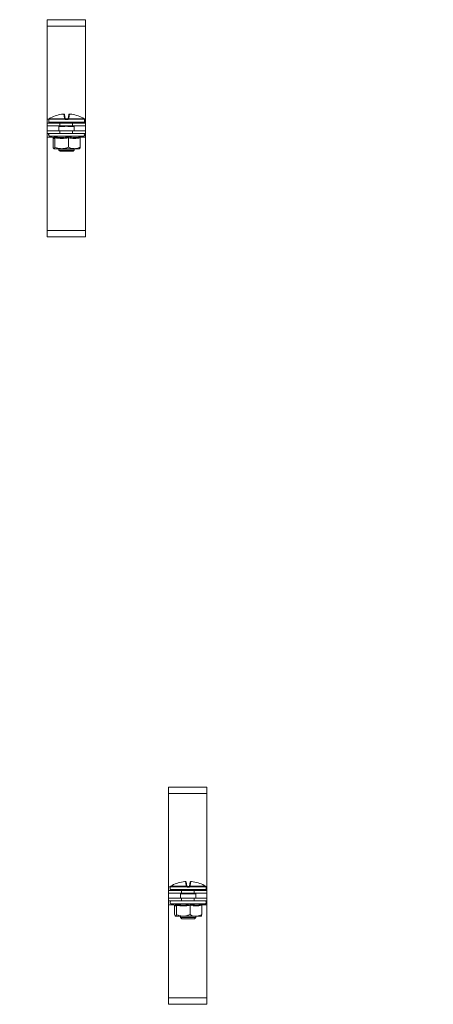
# Model space of a CAD drawing. Header units: millimetres. Extents: x -29 to 997, y -1224 to 295.
# Tile 3 of 10: x 203 to 365, y -851 to -465. Entities that reach past the tile are written whole.
import ezdxf

# ---------------------------------------------------------------- set-up
doc = ezdxf.new("R2010")
doc.units = ezdxf.units.MM
doc.styles.add('SLDTEXTSTYLE0', font='TXT', dxfattribs={"width": 0.7, "bigfont": 'bigfont'})

msp = doc.modelspace()

# ---------------------------------------------------------------- linework, layer by layer
at = {"color": 7, "linetype": 'Continuous', "lineweight": 15}
for p, q in [((228.55, -465.45), (213.55, -465.45)), ((213.55, -467.95), (213.55, -465.45)), ((228.55, -467.95), (228.55, -465.45)), ((228.55, -467.95), (213.55, -467.95)), ((213.55, -504.45), (213.55, -467.95)), ((228.55, -504.45), (228.55, -467.95)), ((213.55, -505.95), (213.55, -504.45)), ((214.23, -504.54), (214.23, -505.54)), ((214.26, -504.4), (214.26, -504.4)), ((220.6, -504.43), (214.26, -504.43)), ((214.38, -504.21), (214.38, -504.22)), ((214.38, -504.22), (220.61, -504.22)), ((220.43, -503.91), (220.17, -502.4)), ((220.43, -502.6), (220.69, -504.08)), ((221.53, -504.54), (220.93, -504.54)), ((220.94, -504.29), (221.52, -504.29)), ((221.77, -504.08), (222.03, -502.6)), ((221.84, -504.22), (228.08, -504.22)), ((228.2, -504.43), (221.85, -504.43)), ((222.29, -502.4), (222.03, -503.91)), ((228.08, -504.22), (228.08, -504.21)), ((228.2, -504.4), (228.2, -504.43)), ((228.23, -505.54), (228.23, -504.54)), ((228.55, -505.95), (228.55, -504.45)), ((213.55, -506.95), (213.55, -505.95)), ((213.55, -505.95), (218.55, -505.95)), ((218.55, -506.95), (213.55, -506.95)), ((213.55, -506.95), (213.55, -508.95)), ((214.48, -505.79), (227.98, -505.79)), ((218.18, -506.99), (218.18, -506.99)), ((218.23, -507.14), (218.23, -508.95)), ((218.27, -505.79), (218.27, -505.95)), ((220.19, -507.24), (218.41, -507.24)), ((219.42, -506.99), (218.53, -506.99)), ((218.55, -505.95), (218.55, -506.95)), ((223.55, -505.95), (218.55, -505.95)), ((223.55, -506.95), (218.55, -506.95)), ((219.62, -506.99), (219.42, -506.99)), ((224.04, -507.24), (222.27, -507.24)), ((223.93, -506.99), (223.04, -506.99)), ((223.55, -506.95), (223.55, -505.95)), ((223.55, -505.95), (228.55, -505.95)), ((228.55, -506.95), (223.55, -506.95)), ((224.19, -505.79), (224.19, -505.95)), ((224.23, -508.95), (224.23, -507.14)), ((228.55, -505.95), (228.55, -506.95)), ((228.55, -506.95), (228.55, -508.95)), ((213.55, -509.95), (213.55, -508.95)), ((213.55, -508.95), (218.55, -508.95)), ((218.55, -509.95), (213.55, -509.95)), ((213.55, -511.45), (213.55, -509.95)), ((213.55, -547.95), (213.55, -511.45)), ((214.5, -511.05), (215.95, -511.58)), ((215.9, -511.56), (215.91, -511.67)), ((215.91, -511.67), (215.91, -515.35)), ((215.94, -511.57), (215.95, -511.57)), ((216.62, -511.67), (216.62, -515.35)), ((218.55, -508.95), (218.55, -509.95)), ((223.55, -508.95), (218.55, -508.95)), ((223.55, -509.95), (218.55, -509.95)), ((221.93, -511.67), (221.93, -515.35)), ((223.55, -509.95), (223.55, -508.95)), ((223.55, -508.95), (228.55, -508.95)), ((228.55, -509.95), (223.55, -509.95)), ((226.54, -511.67), (226.54, -515.35)), ((226.56, -511.56), (227.96, -511.05)), ((228.55, -508.95), (228.55, -509.95)), ((228.55, -511.45), (228.55, -509.95)), ((228.55, -547.95), (228.55, -511.45)), ((219.28, -515.95), (216.27, -515.95)), ((218.23, -515.95), (218.23, -516.49)), ((218.23, -516.49), (218.73, -516.99)), ((218.23, -516.49), (224.23, -516.49)), ((219.28, -515.95), (224.24, -515.95)), ((223.73, -516.99), (224.23, -516.49)), ((224.23, -516.49), (224.23, -515.95)), ((224.24, -515.95), (226.23, -515.95)), ((223.73, -516.99), (218.73, -516.99)), ((228.55, -547.95), (213.55, -547.95)), ((213.55, -550.45), (213.55, -547.95)), ((228.55, -550.45), (213.55, -550.45)), ((228.55, -550.45), (228.55, -547.95)), ((276.13, -765.93), (261.13, -765.93)), ((261.13, -768.43), (261.13, -765.93)), ((276.13, -768.43), (276.13, -765.93)), ((276.13, -768.43), (261.13, -768.43)), ((261.13, -804.93), (261.13, -768.43)), ((276.13, -804.93), (276.13, -768.43)), ((261.13, -806.43), (261.13, -804.93)), ((261.81, -805.02), (261.81, -806.02)), ((261.84, -804.87), (261.83, -804.88)), ((268.18, -804.91), (261.83, -804.91)), ((261.95, -804.69), (268.19, -804.69)), ((261.96, -804.69), (261.95, -804.69)), ((268.01, -804.38), (267.74, -802.87)), ((268.01, -803.08), (268.27, -804.56)), ((269.11, -805.02), (268.5, -805.02)), ((268.52, -804.77), (269.1, -804.77)), ((269.34, -804.56), (269.6, -803.08)), ((269.42, -804.69), (275.66, -804.69)), ((275.78, -804.91), (269.43, -804.91)), ((269.87, -802.87), (269.6, -804.38)), ((275.66, -804.69), (275.65, -804.69)), ((275.78, -804.88), (275.78, -804.91)), ((275.81, -806.02), (275.81, -805.02)), ((276.13, -806.43), (276.13, -804.93)), ((261.13, -807.43), (261.13, -806.43)), ((261.13, -806.43), (266.13, -806.43)), ((266.13, -807.43), (261.13, -807.43)), ((261.13, -807.43), (261.13, -809.43)), ((261.13, -810.43), (261.13, -809.43)), ((261.13, -809.43), (266.13, -809.43)), ((275.56, -806.27), (262.06, -806.27)), ((265.81, -807.62), (265.81, -809.43)), ((265.85, -806.27), (265.85, -806.43)), ((267.77, -807.72), (265.99, -807.72)), ((267, -807.47), (266.11, -807.47)), ((266.13, -806.43), (266.13, -807.43)), ((271.13, -806.43), (266.13, -806.43)), ((271.13, -807.43), (266.13, -807.43)), ((266.13, -809.43), (266.13, -810.43)), ((271.13, -809.43), (266.13, -809.43)), ((267.2, -807.47), (267, -807.47)), ((271.62, -807.72), (269.84, -807.72)), ((271.51, -807.47), (270.62, -807.47)), ((271.13, -807.43), (271.13, -806.43)), ((271.13, -806.43), (276.13, -806.43)), ((276.13, -807.43), (271.13, -807.43)), ((271.13, -810.43), (271.13, -809.43)), ((271.13, -809.43), (276.13, -809.43)), ((271.76, -806.27), (271.76, -806.43)), ((271.81, -809.43), (271.81, -807.62)), ((276.13, -806.43), (276.13, -807.43)), ((276.13, -807.43), (276.13, -809.43)), ((276.13, -809.43), (276.13, -810.43)), ((266.13, -810.43), (261.13, -810.43)), ((261.13, -811.93), (261.13, -810.43)), ((261.13, -848.43), (261.13, -811.93)), ((262.08, -811.53), (263.52, -812.06)), ((263.47, -812.04), (263.49, -812.15)), ((263.49, -812.15), (263.49, -815.83)), ((264.2, -812.15), (264.2, -815.83)), ((271.13, -810.43), (266.13, -810.43)), ((269.51, -812.15), (269.51, -815.83)), ((276.13, -810.43), (271.13, -810.43)), ((274.12, -812.15), (274.12, -815.83)), ((274.14, -812.04), (275.53, -811.53)), ((276.13, -811.93), (276.13, -810.43)), ((276.13, -848.43), (276.13, -811.93)), ((266.85, -816.43), (263.84, -816.43)), ((265.81, -816.43), (265.81, -816.97)), ((265.81, -816.97), (266.31, -817.47)), ((265.81, -816.97), (271.81, -816.97)), ((266.85, -816.43), (271.82, -816.43)), ((271.31, -817.47), (271.81, -816.97)), ((271.81, -816.97), (271.81, -816.43)), ((271.82, -816.43), (273.81, -816.43)), ((271.31, -817.47), (266.31, -817.47)), ((276.13, -848.43), (261.13, -848.43)), ((261.13, -850.93), (261.13, -848.43)), ((276.13, -850.93), (261.13, -850.93)), ((276.13, -850.93), (276.13, -848.43))]:
    msp.add_line(p, q, dxfattribs=at)
at = {"color": 8, "linetype": 'Continuous', "lineweight": 15}
for p, q in [((214.24, -504.45), (213.55, -504.45)), ((214.24, -504.54), (214.23, -504.54)), ((214.26, -504.43), (214.26, -504.4)), ((228.55, -504.45), (228.21, -504.45)), ((228.23, -504.54), (228.22, -504.54)), ((214.23, -505.54), (228.23, -505.54)), ((218.45, -507), (218.31, -507.03)), ((218.53, -506.95), (218.53, -506.99)), ((219.42, -506.95), (219.42, -506.99)), ((223.04, -506.95), (223.04, -506.99)), ((223.93, -506.95), (223.93, -506.99)), ((215.6, -511.45), (213.55, -511.45)), ((218.6, -511.05), (214.5, -511.05)), ((227.96, -511.05), (218.6, -511.05)), ((228.55, -511.45), (226.86, -511.45)), ((261.82, -804.93), (261.13, -804.93)), ((261.81, -805.02), (261.81, -805.02)), ((261.83, -804.91), (261.83, -804.88)), ((276.13, -804.93), (275.79, -804.93)), ((275.81, -805.02), (275.8, -805.02)), ((261.81, -806.02), (275.81, -806.02)), ((266.03, -807.48), (265.89, -807.51)), ((266.11, -807.43), (266.11, -807.47)), ((267, -807.43), (267, -807.47)), ((270.62, -807.43), (270.62, -807.47)), ((271.51, -807.43), (271.51, -807.47)), ((263.18, -811.93), (261.13, -811.93)), ((266.18, -811.53), (262.08, -811.53)), ((275.53, -811.53), (266.18, -811.53)), ((276.13, -811.93), (274.43, -811.93))]:
    msp.add_line(p, q, dxfattribs=at)
at = {"color": 8, "linetype": 'Continuous', "lineweight": 15, "flags": 128}
for points in [[(214.24, -504.54), (214.24, -504.49), (214.25, -504.45)], [(228.21, -504.46), (228.22, -504.49), (228.22, -504.54)], [(261.81, -805.02), (261.82, -804.97), (261.83, -804.92)], [(275.79, -804.93), (275.79, -804.97), (275.8, -805.02)]]:
    msp.add_lwpolyline(points, dxfattribs=at)
at = {"color": 7, "linetype": 'Continuous', "lineweight": 15}
for centre, radius, start, end in [((214.48, -504.54), 0.25, 155.8134, 180), ((214.51, -504.43), 0.25, 119.5448, 173.6267), ((214.51, -504.43), 0.25, 121.4361, 180.0408), ((221.22, -515.67), 13.34, 95.6166, 118.1057), ((220.19, -502.65), 0.249, 10.1256, 94.8135), ((220.47, -504.14), 0.233, 13.4875, 98.5562), ((222.29, -504.41), 1.69, 173.4928, 180.7494), ((221.41, -504.99), 0.978, 129.6677, 145.2136), ((220.68, -504.37), 0.172, 54.2052, 113.0531), ((222.39, -504.48), 1.46, 172.6321, 182.4439), ((220.07, -504.48), 1.46, 357.5561, 7.3679), ((221.78, -504.37), 0.172, 66.9469, 125.7948), ((221.05, -504.99), 0.978, 34.7864, 50.3323), ((221.99, -504.14), 0.233, 81.4438, 166.5125), ((220.16, -504.41), 1.69, 359.2506, 6.5072), ((222.27, -502.65), 0.249, 85.1865, 169.8744), ((221.24, -515.67), 13.34, 61.8943, 84.3834), ((227.95, -504.43), 0.25, 6.3733, 60.4552), ((227.95, -504.43), 0.25, 359.9592, 58.5639), ((227.98, -504.54), 0.25, 0, 25.4218), ((214.48, -505.54), 0.25, 180, 270), ((217.57, -506.04), 0.25, 20, 90), ((218.16, -507.24), 0.255, 359.4837, 53.1431), ((218.53, -506.49), 0.5, 248.2779, 270), ((219.7, -507.22), 0.492, 358.0268, 22.6031), ((222.76, -507.22), 0.492, 157.3969, 181.9732), ((223.93, -506.49), 0.5, 270, 291.7221), ((224.3, -507.24), 0.255, 126.8569, 180.5163), ((224.89, -506.04), 0.25, 90, 160), ((227.98, -505.54), 0.25, 270, 0), ((214.7, -510.52), 0.567, 90, 250), ((227.76, -510.52), 0.567, 290, 90), ((262.06, -805.02), 0.25, 155.8256, 180), ((262.08, -804.91), 0.25, 119.5448, 173.6267), ((262.08, -804.91), 0.25, 121.4361, 180.0408), ((268.8, -816.15), 13.34, 95.6166, 118.1057), ((267.76, -803.12), 0.249, 10.1256, 94.8135), ((268.04, -804.61), 0.233, 13.4875, 98.5562), ((269.87, -804.88), 1.69, 173.4928, 180.7494), ((268.98, -805.46), 0.978, 129.6677, 145.2136), ((268.26, -804.85), 0.172, 54.2052, 113.0531), ((269.97, -804.95), 1.46, 172.6321, 182.4439), ((267.65, -804.95), 1.46, 357.5561, 7.3679), ((269.35, -804.85), 0.172, 66.9469, 125.7948), ((268.63, -805.46), 0.978, 34.7864, 50.3323), ((269.57, -804.61), 0.233, 81.4438, 166.5125), ((267.74, -804.88), 1.69, 359.2506, 6.5072), ((269.85, -803.12), 0.249, 85.1865, 169.8744), ((268.82, -816.15), 13.34, 61.8943, 84.3834), ((275.53, -804.91), 0.25, 6.3733, 60.4552), ((275.53, -804.91), 0.25, 359.9592, 58.5639), ((275.56, -805.02), 0.25, 0, 25.4195), ((262.06, -806.02), 0.25, 180, 270), ((265.14, -806.52), 0.25, 20, 90), ((265.74, -807.71), 0.255, 359.4837, 53.1431), ((266.11, -806.97), 0.5, 248.2779, 270), ((267.28, -807.7), 0.492, 358.0268, 22.6031), ((270.33, -807.7), 0.492, 157.3969, 181.9732), ((271.51, -806.97), 0.5, 270, 291.7221), ((271.88, -807.71), 0.255, 126.8569, 180.5163), ((272.47, -806.52), 0.25, 90, 160), ((275.56, -806.02), 0.25, 270, 0), ((262.27, -811), 0.567, 90, 250), ((275.34, -811), 0.567, 290, 90)]:
    msp.add_arc(centre, radius, start, end, dxfattribs=at)
at = {"color": 8, "linetype": 'Continuous', "lineweight": 15}
for centre, radius, start, end in [((218.55, -506.63), 0.47, 224.3428, 240.1833), ((218.98, -506.45), 1.31, 333.6544, 337.4682), ((223.48, -506.45), 1.31, 202.5318, 206.3456), ((223.91, -506.63), 0.47, 299.8167, 315.6572), ((266.12, -807.1), 0.47, 224.0705, 240.1843), ((266.56, -806.93), 1.31, 333.6544, 337.4682), ((271.05, -806.93), 1.31, 202.5318, 206.3456), ((271.49, -807.1), 0.47, 299.8167, 315.6572)]:
    msp.add_arc(centre, radius, start, end, dxfattribs=at)
at = {"color": 7, "linetype": 'Continuous', "lineweight": 15}
for centre, major_axis, start_param, end_param in [((218.37, -506.04), (0.564, -0.091), 1.757057, 3.210607), ((224.09, -506.04), (0.564, 0.091), 6.214171, 7.667721), ((265.94, -806.52), (0.564, -0.091), 1.757057, 3.210607), ((271.67, -806.52), (0.564, 0.091), 6.214171, 7.667721)]:
    msp.add_ellipse(centre, major_axis=major_axis, ratio=0.124069, start_param=start_param, end_param=end_param, dxfattribs=at)
for points, knots in [([(214.26, -504.43), (214.26, -504.43), (214.25, -504.46), (214.24, -504.52), (214.24, -504.53), (214.24, -504.54)], [0, 0, 0, 0, 0.0030731, 0.4996924, 1, 1, 1, 1]), ([(214.26, -504.4), (214.26, -504.41), (214.25, -504.44), (214.25, -504.46), (214.25, -504.46), (214.25, -504.46)], [0, 0, 0, 0, 0.415545, 0.826826, 1, 1, 1, 1]), ([(214.94, -503.91), (214.78, -503.99), (214.59, -504.1), (214.42, -504.19), (214.38, -504.22)], [0, 0, 0, 0, 0.7708973, 1, 1, 1, 1]), ([(220.43, -502.59), (220.43, -502.58), (220.42, -502.55), (220.39, -502.5), (220.34, -502.45), (220.29, -502.42), (220.24, -502.4), (220.2, -502.39), (220.13, -502.38), (220.05, -502.39), (219.96, -502.39), (219.91, -502.4), (219.9, -502.4)], [0, 0, 0, 0, 0.037319, 0.157023, 0.255718, 0.342261, 0.420093, 0.495743, 0.600871, 0.800229, 0.962115, 1, 1, 1, 1]), ([(220.17, -502.4), (220.16, -502.4), (220.16, -502.39), (220.11, -502.39), (220.05, -502.39), (219.98, -502.39), (219.93, -502.4), (219.91, -502.4)], [0, 0, 0, 0, 0.2183992, 0.436827, 0.6546258, 0.8721812, 1, 1, 1, 1]), ([(220.61, -504.22), (220.59, -504.19), (220.48, -504.1), (220.45, -503.99), (220.43, -503.91)], [0, 0, 0, 0, 0.229103, 1, 1, 1, 1]), ([(220.93, -504.54), (220.87, -504.53), (220.75, -504.52), (220.65, -504.46), (220.6, -504.43), (220.6, -504.43)], [0, 0, 0, 0, 0.500308, 0.996927, 1, 1, 1, 1]), ([(220.69, -504.08), (220.7, -504.12), (220.72, -504.17), (220.77, -504.22), (220.78, -504.23)], [0, 0, 0, 0, 0.781937, 1, 1, 1, 1]), ([(220.78, -504.23), (220.78, -504.23), (220.8, -504.25), (220.85, -504.28), (220.91, -504.29), (220.94, -504.29)], [0, 0, 0, 0, 0.003106, 0.502169, 1, 1, 1, 1]), ([(221.52, -504.29), (221.55, -504.29), (221.6, -504.28), (221.65, -504.25), (221.68, -504.23)], [0, 0, 0, 0, 0.497853, 1, 1, 1, 1]), ([(221.85, -504.43), (221.85, -504.43), (221.81, -504.46), (221.7, -504.52), (221.59, -504.53), (221.53, -504.54)], [0, 0, 0, 0, 0.003073, 0.499692, 1, 1, 1, 1]), ([(221.68, -504.23), (221.69, -504.22), (221.74, -504.17), (221.76, -504.12), (221.77, -504.08)], [0, 0, 0, 0, 0.218063, 1, 1, 1, 1]), ([(222.03, -503.91), (222, -503.99), (221.97, -504.1), (221.87, -504.19), (221.84, -504.22)], [0, 0, 0, 0, 0.770897, 1, 1, 1, 1]), ([(222.53, -502.4), (222.52, -502.39), (222.46, -502.39), (222.37, -502.39), (222.29, -502.39), (222.23, -502.39), (222.17, -502.41), (222.11, -502.45), (222.06, -502.52), (222.03, -502.57), (222.03, -502.6), (222.03, -502.6)], [0, 0, 0, 0, 0.066923, 0.2381, 0.430282, 0.538321, 0.635628, 0.739505, 0.862235, 0.996759, 1, 1, 1, 1]), ([(222.54, -502.4), (222.52, -502.4), (222.46, -502.39), (222.38, -502.39), (222.33, -502.39), (222.3, -502.39), (222.29, -502.4), (222.29, -502.4)], [0, 0, 0, 0, 0.218399, 0.436827, 0.654626, 0.872181, 1, 1, 1, 1]), ([(228.08, -504.22), (228.04, -504.19), (227.87, -504.1), (227.67, -503.99), (227.52, -503.91)], [0, 0, 0, 0, 0.229103, 1, 1, 1, 1]), ([(228.21, -504.47), (228.21, -504.47), (228.21, -504.47), (228.21, -504.45), (228.2, -504.43), (228.2, -504.4), (228.2, -504.39)], [0, 0, 0, 0, 0.041841, 0.316486, 0.760686, 1, 1, 1, 1]), ([(228.22, -504.54), (228.22, -504.53), (228.21, -504.52), (228.2, -504.46), (228.2, -504.43), (228.2, -504.43)], [0, 0, 0, 0, 0.500308, 0.996927, 1, 1, 1, 1]), ([(218.18, -506.99), (218.18, -506.99), (218.18, -506.99), (218.18, -506.99), (218.19, -507.01), (218.21, -507.03), (218.22, -507.08), (218.23, -507.12), (218.23, -507.14), (218.23, -507.14)], [0, 0, 0, 0, 0.415177, 0.659812, 0.696577, 0.733946, 0.84262, 0.990341, 1, 1, 1, 1]), ([(218.21, -507.03), (218.21, -507.02), (218.18, -507.01), (218.26, -507.03), (218.31, -507.03)], [0, 0, 0, 0, 0.3322399, 1, 1, 1, 1]), ([(222.3, -507.03), (222.14, -507.03), (221.71, -507.04), (220.98, -507.01), (220.43, -507.03), (220.16, -507.03)], [0, 0, 0, 0, 0.232421, 0.610897, 1, 1, 1, 1]), ([(222.27, -507.24), (222.21, -507.24), (222.01, -507.23), (221.67, -507.17), (221.22, -507.12), (220.72, -507.19), (220.38, -507.22), (220.19, -507.24)], [0, 0, 0, 0, 0.085087, 0.292288, 0.503826, 0.718152, 1, 1, 1, 1]), ([(223.04, -506.99), (223.01, -506.99), (222.78, -506.99), (222.53, -507.01), (222.3, -507.03)], [0, 0, 0, 0, 0.099322, 1, 1, 1, 1]), ([(224.25, -507.02), (224.25, -507.02), (224.27, -507.01), (224.2, -507.02), (224.15, -507.03)], [0, 0, 0, 0, 0.212785, 1, 1, 1, 1]), ([(224.23, -507.14), (224.23, -507.14), (224.23, -507.12), (224.23, -507.09), (224.24, -507.05), (224.25, -507.03), (224.26, -507.03)], [0, 0, 0, 0, 0.007552, 0.427257, 0.767661, 1, 1, 1, 1]), ([(224.28, -506.99), (224.28, -506.99), (224.28, -506.99), (224.28, -506.99), (224.28, -506.99), (224.28, -506.99)], [0, 0, 0, 0, 0.429926, 0.886514, 1, 1, 1, 1]), ([(216.62, -511.67), (216.56, -511.74), (216.45, -511.89), (216.27, -511.96), (216.09, -511.89), (215.97, -511.74), (215.91, -511.67)], [0, 0, 0, 0, 0.245251, 0.49213, 0.745021, 1, 1, 1, 1]), ([(216.39, -511.29), (216.6, -511.34), (217.26, -511.46), (218.37, -511.59), (219.64, -511.61), (220.84, -511.5), (221.59, -511.36), (221.97, -511.29)], [0, 0, 0, 0, 0.117987, 0.354133, 0.592326, 0.795595, 1, 1, 1, 1]), ([(216.62, -511.67), (216.62, -511.63), (216.61, -511.55), (216.56, -511.44), (216.48, -511.35), (216.42, -511.31), (216.39, -511.29), (216.39, -511.29)], [0, 0, 0, 0, 0.236184, 0.471397, 0.732465, 0.992086, 1, 1, 1, 1]), ([(221.93, -511.67), (221.5, -511.74), (220.64, -511.89), (219.31, -511.96), (217.96, -511.89), (217.07, -511.74), (216.62, -511.67)], [0, 0, 0, 0, 0.245251, 0.49213, 0.745021, 1, 1, 1, 1]), ([(221.93, -511.67), (221.94, -511.63), (221.94, -511.55), (221.94, -511.44), (221.96, -511.35), (221.97, -511.31), (221.97, -511.29), (221.97, -511.29)], [0, 0, 0, 0, 0.236184, 0.471397, 0.732465, 0.992086, 1, 1, 1, 1]), ([(226.54, -511.67), (226.17, -511.74), (225.42, -511.89), (224.27, -511.96), (223.1, -511.89), (222.32, -511.74), (221.93, -511.67)], [0, 0, 0, 0, 0.245251, 0.49213, 0.745021, 1, 1, 1, 1]), ([(221.97, -511.29), (222.16, -511.34), (222.72, -511.46), (223.67, -511.59), (224.78, -511.61), (225.83, -511.5), (226.48, -511.36), (226.81, -511.29)], [0, 0, 0, 0, 0.117987, 0.354133, 0.592326, 0.795595, 1, 1, 1, 1]), ([(226.54, -511.67), (226.55, -511.63), (226.56, -511.55), (226.62, -511.44), (226.7, -511.35), (226.77, -511.31), (226.81, -511.29), (226.81, -511.29)], [0, 0, 0, 0, 0.236184, 0.471397, 0.732465, 0.992086, 1, 1, 1, 1]), ([(215.91, -515.35), (215.96, -515.5), (216.07, -515.79), (216.19, -515.94), (216.25, -515.95), (216.27, -515.95)], [0, 0, 0, 0, 0.442922, 0.896343, 1, 1, 1, 1]), ([(216.27, -515.95), (216.31, -515.93), (216.41, -515.89), (216.53, -515.63), (216.6, -515.42), (216.62, -515.35)], [0, 0, 0, 0, 0.39547, 0.801975, 1, 1, 1, 1]), ([(219.28, -515.95), (219.14, -515.95), (218.64, -515.94), (217.77, -515.78), (217.03, -515.52), (216.65, -515.37), (216.62, -515.35)], [0, 0, 0, 0, 0.148154, 0.552, 0.965648, 1, 1, 1, 1]), ([(221.93, -515.35), (221.71, -515.44), (221.17, -515.66), (220.29, -515.9), (219.62, -515.93), (219.28, -515.95)], [0, 0, 0, 0, 0.262707, 0.627492, 1, 1, 1, 1]), ([(221.93, -515.35), (222.26, -515.5), (222.93, -515.79), (223.72, -515.94), (224.16, -515.95), (224.24, -515.95)], [0, 0, 0, 0, 0.442922, 0.896343, 1, 1, 1, 1]), ([(224.24, -515.95), (224.55, -515.93), (225.18, -515.89), (225.95, -515.63), (226.4, -515.42), (226.54, -515.35)], [0, 0, 0, 0, 0.39547, 0.801975, 1, 1, 1, 1]), ([(226.54, -515.35), (226.49, -515.5), (226.39, -515.79), (226.27, -515.94), (226.2, -515.95), (226.19, -515.95)], [0, 0, 0, 0, 0.442922, 0.896343, 1, 1, 1, 1]), ([(261.83, -804.91), (261.83, -804.91), (261.83, -804.94), (261.82, -805), (261.82, -805.01), (261.81, -805.02)], [0, 0, 0, 0, 0.0030731, 0.4996924, 1, 1, 1, 1]), ([(261.83, -804.87), (261.83, -804.89), (261.83, -804.92), (261.83, -804.94), (261.83, -804.94), (261.83, -804.94)], [0, 0, 0, 0, 0.427098, 0.836973, 1, 1, 1, 1]), ([(262.51, -804.38), (262.36, -804.47), (262.16, -804.57), (261.99, -804.67), (261.95, -804.69)], [0, 0, 0, 0, 0.7708973, 1, 1, 1, 1]), ([(268, -803.07), (268, -803.06), (268, -803.02), (267.97, -802.97), (267.92, -802.92), (267.87, -802.89), (267.82, -802.87), (267.77, -802.87), (267.71, -802.86), (267.62, -802.86), (267.53, -802.87), (267.49, -802.87), (267.48, -802.87)], [0, 0, 0, 0, 0.037319, 0.157023, 0.255718, 0.342261, 0.420093, 0.495743, 0.600871, 0.800229, 0.962115, 1, 1, 1, 1]), ([(267.74, -802.87), (267.74, -802.87), (267.73, -802.87), (267.69, -802.86), (267.62, -802.86), (267.55, -802.87), (267.51, -802.87), (267.49, -802.87)], [0, 0, 0, 0, 0.2183992, 0.436827, 0.6546258, 0.8721812, 1, 1, 1, 1]), ([(268.19, -804.69), (268.17, -804.67), (268.06, -804.57), (268.03, -804.47), (268.01, -804.38)], [0, 0, 0, 0, 0.229103, 1, 1, 1, 1]), ([(268.5, -805.02), (268.45, -805.01), (268.33, -805), (268.23, -804.94), (268.18, -804.91), (268.18, -804.91)], [0, 0, 0, 0, 0.500308, 0.996927, 1, 1, 1, 1]), ([(268.27, -804.56), (268.28, -804.6), (268.29, -804.65), (268.35, -804.7), (268.36, -804.71)], [0, 0, 0, 0, 0.781937, 1, 1, 1, 1]), ([(268.36, -804.71), (268.36, -804.71), (268.38, -804.73), (268.43, -804.76), (268.49, -804.76), (268.52, -804.77)], [0, 0, 0, 0, 0.003106, 0.502169, 1, 1, 1, 1]), ([(269.1, -804.77), (269.12, -804.76), (269.18, -804.76), (269.23, -804.73), (269.25, -804.71)], [0, 0, 0, 0, 0.497853, 1, 1, 1, 1]), ([(269.43, -804.91), (269.43, -804.91), (269.39, -804.94), (269.28, -805), (269.17, -805.01), (269.11, -805.02)], [0, 0, 0, 0, 0.003073, 0.499692, 1, 1, 1, 1]), ([(269.25, -804.71), (269.26, -804.7), (269.32, -804.65), (269.33, -804.6), (269.34, -804.56)], [0, 0, 0, 0, 0.218063, 1, 1, 1, 1]), ([(269.6, -804.38), (269.58, -804.47), (269.55, -804.57), (269.45, -804.67), (269.42, -804.69)], [0, 0, 0, 0, 0.770897, 1, 1, 1, 1]), ([(270.11, -802.87), (270.09, -802.87), (270.04, -802.87), (269.95, -802.86), (269.87, -802.86), (269.81, -802.87), (269.74, -802.89), (269.68, -802.93), (269.63, -802.99), (269.6, -803.05), (269.6, -803.08), (269.6, -803.08)], [0, 0, 0, 0, 0.066923, 0.2381, 0.430282, 0.538321, 0.635628, 0.739505, 0.862235, 0.996759, 1, 1, 1, 1]), ([(270.12, -802.87), (270.09, -802.87), (270.04, -802.87), (269.96, -802.86), (269.9, -802.86), (269.87, -802.87), (269.87, -802.87), (269.87, -802.87)], [0, 0, 0, 0, 0.218399, 0.436827, 0.654626, 0.872181, 1, 1, 1, 1]), ([(275.66, -804.69), (275.62, -804.67), (275.45, -804.57), (275.25, -804.47), (275.1, -804.38)], [0, 0, 0, 0, 0.229103, 1, 1, 1, 1]), ([(275.79, -804.94), (275.79, -804.94), (275.79, -804.94), (275.78, -804.93), (275.78, -804.91), (275.78, -804.88), (275.78, -804.87)], [0, 0, 0, 0, 0.043748, 0.31887, 0.763688, 1, 1, 1, 1]), ([(275.8, -805.02), (275.8, -805.01), (275.79, -805), (275.78, -804.94), (275.78, -804.91), (275.78, -804.91)], [0, 0, 0, 0, 0.500308, 0.996927, 1, 1, 1, 1]), ([(265.76, -807.47), (265.76, -807.47), (265.76, -807.47), (265.75, -807.46), (265.76, -807.47), (265.76, -807.47), (265.76, -807.47)], [0, 0, 0, 0, 0.698209, 0.93357, 0.992512, 1, 1, 1, 1]), ([(265.78, -807.5), (265.78, -807.51), (265.79, -807.52), (265.8, -807.56), (265.8, -807.6), (265.81, -807.62)], [0, 0, 0, 0, 0.151747, 0.477581, 1, 1, 1, 1]), ([(269.88, -807.51), (269.72, -807.51), (269.28, -807.51), (268.56, -807.49), (268.01, -807.5), (267.73, -807.51)], [0, 0, 0, 0, 0.232421, 0.610897, 1, 1, 1, 1]), ([(269.84, -807.72), (269.79, -807.71), (269.59, -807.71), (269.24, -807.65), (268.8, -807.6), (268.3, -807.67), (267.96, -807.7), (267.77, -807.72)], [0, 0, 0, 0, 0.085087, 0.292288, 0.503826, 0.718152, 1, 1, 1, 1]), ([(270.62, -807.47), (270.59, -807.47), (270.35, -807.47), (270.1, -807.49), (269.88, -807.51)], [0, 0, 0, 0, 0.099322, 1, 1, 1, 1]), ([(271.83, -807.5), (271.83, -807.5), (271.85, -807.49), (271.78, -807.5), (271.72, -807.51)], [0, 0, 0, 0, 0.2127534, 1, 1, 1, 1]), ([(271.81, -807.62), (271.81, -807.62), (271.8, -807.6), (271.81, -807.57), (271.82, -807.53), (271.83, -807.51), (271.83, -807.5)], [0, 0, 0, 0, 0.013252, 0.431972, 0.771341, 1, 1, 1, 1]), ([(271.86, -807.47), (271.86, -807.47), (271.85, -807.47), (271.86, -807.47), (271.85, -807.47), (271.86, -807.46), (271.86, -807.46), (271.86, -807.47)], [0, 0, 0, 0, 0.00077, 0.0257, 0.050463, 0.387209, 1, 1, 1, 1]), ([(264.2, -812.15), (264.14, -812.22), (264.02, -812.36), (263.85, -812.43), (263.67, -812.37), (263.55, -812.22), (263.49, -812.15)], [0, 0, 0, 0, 0.245251, 0.49213, 0.745021, 1, 1, 1, 1]), ([(263.96, -811.77), (264.18, -811.81), (264.84, -811.94), (265.94, -812.07), (267.22, -812.08), (268.42, -811.98), (269.17, -811.84), (269.55, -811.77)], [0, 0, 0, 0, 0.117987, 0.354133, 0.592326, 0.795595, 1, 1, 1, 1]), ([(264.2, -812.15), (264.19, -812.11), (264.19, -812.03), (264.13, -811.92), (264.06, -811.83), (264, -811.79), (263.96, -811.77), (263.96, -811.77)], [0, 0, 0, 0, 0.236184, 0.471397, 0.732465, 0.992086, 1, 1, 1, 1]), ([(269.51, -812.15), (269.08, -812.22), (268.21, -812.36), (266.89, -812.43), (265.54, -812.37), (264.65, -812.22), (264.2, -812.15)], [0, 0, 0, 0, 0.2452513, 0.4921305, 0.7450212, 1, 1, 1, 1]), ([(269.51, -812.15), (269.51, -812.11), (269.51, -812.03), (269.52, -811.92), (269.53, -811.83), (269.54, -811.79), (269.55, -811.77), (269.55, -811.77)], [0, 0, 0, 0, 0.236184, 0.471397, 0.732465, 0.992086, 1, 1, 1, 1]), ([(274.12, -812.15), (273.75, -812.22), (273, -812.36), (271.84, -812.43), (270.68, -812.37), (269.9, -812.22), (269.51, -812.15)], [0, 0, 0, 0, 0.245251, 0.49213, 0.745021, 1, 1, 1, 1]), ([(269.55, -811.77), (269.74, -811.81), (270.3, -811.94), (271.25, -812.07), (272.35, -812.08), (273.4, -811.98), (274.06, -811.84), (274.39, -811.77)], [0, 0, 0, 0, 0.117987, 0.354133, 0.592326, 0.795595, 1, 1, 1, 1]), ([(274.12, -812.15), (274.13, -812.11), (274.13, -812.03), (274.19, -811.92), (274.28, -811.83), (274.35, -811.79), (274.39, -811.77), (274.39, -811.77)], [0, 0, 0, 0, 0.236184, 0.471397, 0.732465, 0.992086, 1, 1, 1, 1]), ([(263.49, -815.83), (263.54, -815.98), (263.64, -816.27), (263.76, -816.42), (263.83, -816.43), (263.84, -816.43)], [0, 0, 0, 0, 0.442922, 0.896343, 1, 1, 1, 1]), ([(263.84, -816.43), (263.89, -816.41), (263.99, -816.37), (264.11, -816.1), (264.17, -815.9), (264.2, -815.83)], [0, 0, 0, 0, 0.39547, 0.801975, 1, 1, 1, 1]), ([(266.85, -816.43), (266.72, -816.43), (266.22, -816.42), (265.35, -816.26), (264.61, -816), (264.23, -815.84), (264.2, -815.83)], [0, 0, 0, 0, 0.1481542, 0.5520001, 0.9656481, 1, 1, 1, 1]), ([(269.51, -815.83), (269.29, -815.92), (268.75, -816.13), (267.86, -816.37), (267.19, -816.41), (266.85, -816.43)], [0, 0, 0, 0, 0.262707, 0.627492, 1, 1, 1, 1]), ([(269.51, -815.83), (269.84, -815.98), (270.51, -816.27), (271.3, -816.42), (271.73, -816.43), (271.82, -816.43)], [0, 0, 0, 0, 0.442922, 0.896343, 1, 1, 1, 1]), ([(271.82, -816.43), (272.13, -816.41), (272.76, -816.37), (273.53, -816.1), (273.97, -815.9), (274.12, -815.83)], [0, 0, 0, 0, 0.39547, 0.801975, 1, 1, 1, 1]), ([(274.12, -815.83), (274.07, -815.98), (273.97, -816.27), (273.85, -816.42), (273.78, -816.43), (273.77, -816.43)], [0, 0, 0, 0, 0.442922, 0.896343, 1, 1, 1, 1])]:
    msp.add_open_spline(points, degree=3, knots=knots, dxfattribs=at)
at = {"color": 8, "linetype": 'Continuous', "lineweight": 15}
for points, knots in [([(218.31, -507.03), (218.28, -507.03), (218.21, -507.04), (218.21, -507.03), (218.21, -507.03)], [0, 0, 0, 0, 0.556962, 1, 1, 1, 1]), ([(218.41, -507.24), (218.39, -507.24), (218.35, -507.23), (218.3, -507.21), (218.26, -507.18), (218.23, -507.15), (218.23, -507.14), (218.23, -507.14)], [0, 0, 0, 0, 0.169947, 0.376351, 0.584112, 0.79465, 1, 1, 1, 1]), ([(220.16, -507.03), (219.99, -507.02), (219.81, -507), (219.64, -506.99), (219.62, -506.99)], [0, 0, 0, 0, 0.904198, 1, 1, 1, 1]), ([(224.15, -507.03), (224.11, -507.02), (224.07, -507), (224.01, -507), (224.01, -507)], [0, 0, 0, 0, 0.967063, 1, 1, 1, 1]), ([(224.23, -507.14), (224.23, -507.14), (224.23, -507.14), (224.22, -507.15), (224.19, -507.18), (224.14, -507.23), (224.08, -507.23), (224.04, -507.24)], [0, 0, 0, 0, 0.007197, 0.220307, 0.435927, 0.716192, 1, 1, 1, 1]), ([(215.95, -511.57), (216, -511.58), (216.1, -511.61), (216.25, -511.5), (216.34, -511.36), (216.39, -511.29)], [0, 0, 0, 0, 0.3270725, 0.662599, 1, 1, 1, 1]), ([(226.81, -511.29), (226.78, -511.34), (226.7, -511.45), (226.62, -511.51), (226.57, -511.54)], [0, 0, 0, 0, 0.378294, 1, 1, 1, 1]), ([(265.89, -807.51), (265.85, -807.51), (265.78, -807.51), (265.78, -807.5), (265.79, -807.5)], [0, 0, 0, 0, 0.459293, 1, 1, 1, 1]), ([(265.99, -807.72), (265.97, -807.71), (265.93, -807.71), (265.88, -807.68), (265.84, -807.65), (265.81, -807.62), (265.81, -807.62), (265.81, -807.62)], [0, 0, 0, 0, 0.169947, 0.376351, 0.584112, 0.79465, 1, 1, 1, 1]), ([(267.73, -807.51), (267.57, -807.49), (267.39, -807.47), (267.22, -807.47), (267.2, -807.47)], [0, 0, 0, 0, 0.904198, 1, 1, 1, 1]), ([(271.72, -807.51), (271.69, -807.49), (271.65, -807.48), (271.59, -807.47), (271.59, -807.47)], [0, 0, 0, 0, 0.967063, 1, 1, 1, 1]), ([(271.81, -807.62), (271.81, -807.62), (271.81, -807.61), (271.8, -807.63), (271.77, -807.66), (271.72, -807.7), (271.65, -807.71), (271.62, -807.72)], [0, 0, 0, 0, 0.007197, 0.220307, 0.435927, 0.716192, 1, 1, 1, 1]), ([(263.53, -812.05), (263.58, -812.06), (263.68, -812.09), (263.82, -811.98), (263.92, -811.84), (263.96, -811.77)], [0, 0, 0, 0, 0.327072, 0.662599, 1, 1, 1, 1]), ([(274.39, -811.77), (274.36, -811.81), (274.28, -811.92), (274.2, -811.98), (274.15, -812.02)], [0, 0, 0, 0, 0.378294, 1, 1, 1, 1])]:
    msp.add_open_spline(points, degree=3, knots=knots, dxfattribs=at)

# ---------------------------------------------------------------- texts
at = {"color": 7, "linetype": 'Continuous', "lineweight": 0, "insert": (-3.69, -703.33), "char_height": 20, "attachment_point": 1, "style": 'SLDTEXTSTYLE0'}
msp.add_mtext('\\M+18456\\M+1844B\\M+18454-200\\M+1848780', dxfattribs=at)

doc.saveas('drawing.dxf')
